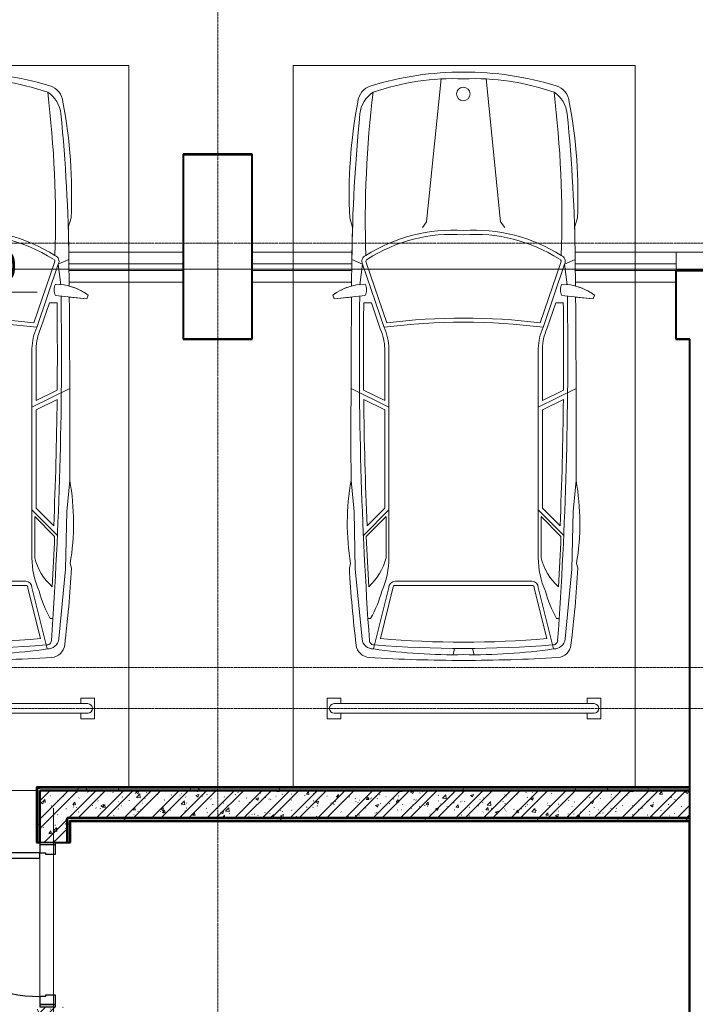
# Model space of a CAD drawing. Header units: millimetres. Extents: x 2030 to 93988, y -10431 to 40770.
# Tile 27 of 54: x 49757 to 54694, y 27537 to 34734. Entities that reach past the tile are written whole.
import ezdxf

# ---------------------------------------------------------------- set-up
doc = ezdxf.new("R2010")
doc.units = ezdxf.units.MM
doc.linetypes.add('ADSK_Линия сетки', pattern=[25, 20, -2.5, 0, -2.5])
doc.linetypes.add('Линия сетки', pattern=[25, 20, -2.5, 0, -2.5])
for name, color, linetype, lineweight in [('Двери', 7, 'Continuous', 18), ('Каркас несущий', 7, 'Continuous', 18), ('Каркас_Импост', 7, 'Continuous', 30), ('Марки обобщенной модели', 7, 'Continuous', 20), ('Монтажный зазор', 7, 'Continuous', 30), ('Обобщенные модели', 7, 'Continuous', 18), ('Оси', 7, 'Continuous', 9), ('Панель', 7, 'Continuous', 30), ('Парковка', 7, 'Continuous', 18), ('Перекрытия', 7, 'Continuous', 18), ('Стены разрез', 7, 'Continuous', 40), ('Стены штриховка', 7, 'Continuous', 40), ('Элементы узлов', 7, 'Continuous', 18)]:
    doc.layers.add(name, color=color, linetype=linetype, lineweight=lineweight)
doc.styles.add('Arial_3', font='arial.ttf', dxfattribs={"width": 0.85, "height": 200})
pattern_1 = [(50, (0, 0), (218.62117, -19.1268), [22.86, -251.46]), (355, (0, 0), (-42.29187, 229.2684), [18.288, -201.168]), (100.451, (18.22, -1.6), (176.33107, 210.13963), [19.428, -213.708]), (46.184, (0, 60.96), (325.29495, -50.45164), [34.29, -377.19]), (96.636, (27.1, 56.76), (284.883, 296.9127), [29.142, -320.562]), (351.184, (0, 60.96), (284.8858, 296.9107), [27.432, -301.752]), (21, (30.48, 45.72), (181.93753, -122.71832), [22.86, -251.46]), (326, (30.48, 45.72), (74.16223, 221.0262), [18.288, -201.168]), (71.451, (45.64, 35.5), (256.10035, 98.30526), [19.428, -213.708]), (37.5, (0, 0), (3.70639, 101.465895), [3.353, -195.377, 3.353, -200.863, -201.93]), (37.5, (0, 0), (3.70639, 101.465895), [-402.946, 3.353, -198.577]), (7.5, (0, 0), (80.18358, 120.21653), [3.353, -113.081, 3.353, -190.805, -76.962]), (7.5, (0, 0), (80.18358, 120.21653), [-310.591, 3.353, -73.609]), (327.5, (-67.97, 0), (162.708646, -6.87497), [3.353, -72.847, 3.353, -234.391, -315.468]), (327.5, (-67.97, 0), (162.708646, -6.87497), [-313.944, 3.353, -312.115]), (317.5, (-98.45, 0), (177.75468, 30.51183), [3.353, -95.707, 3.353, -154.534, -224.028]), (317.5, (-98.45, 0), (177.75468, 30.51183), [-256.946, 3.353, -220.675])]
pattern_2 = [(45, (0, 0), (-101.02788, 101.02788), []), (45, (67.35, 0), (-101.02788, 101.02788), [])]
pattern_3 = [(0, (0, 0), (406.4, 101.6), [33.528, -271.272, 33.528, -271.272, -1625.6]), (0, (0, 0), (406.4, 101.6), [-609.6, 33.528, -576.072, 33.528, -271.272, -711.2]), (0, (0, 0), (406.4, 101.6), [-1524, 33.528, -169.672, 33.528, -474.472]), (120, (152.4, 50.8), (-291.18818, 301.15272), [33.528, -271.272, 33.528, -271.272, -1625.6]), (120, (152.4, 50.8), (-291.18818, 301.15272), [-609.6, 33.528, -576.072, 33.528, -271.272, -711.2]), (120, (152.4, 50.8), (-291.18818, 301.15272), [-1524, 33.528, -169.672, 33.528, -474.472]), (240, (203.2, 254), (-115.21182, -402.75272), [33.528, -271.272, 33.528, -271.272, -1625.6]), (240, (203.2, 254), (-115.21182, -402.75272), [-609.6, 33.528, -576.072, 33.528, -271.272, -711.2]), (240, (203.2, 254), (-115.21182, -402.75272), [-1524, 33.528, -169.672, 33.528, -474.472])]

# ---------------------------------------------------------------- blocks, each defined once
blk = doc.blocks.new('101_Дверь_Однопольная - _ПЧ_Мет_1000х2000_ВРУ_ГРЩ_EIS60_Л-4454155-МКСС_LB01_-7_650__Кабельные конструкции под К4')
at = {"layer": 'Каркас_Импост', "color": 253, "true_color": 0xaaaaaa}
for p, q in [((-525, 100), (-585, 100)), ((-585, 100), (-585, -15)), ((-525, 60), (-525, 100)), ((585, 100), (525, 100)), ((525, 100), (525, 60)), ((585, -15), (585, 100)), ((-515, 60), (-525, 60)), ((-515, -15), (-515, 60)), ((525, 60), (515, 60)), ((515, 60), (515, -15)), ((-585, -15), (-515, -15)), ((515, -15), (585, -15))]:
    blk.add_line(p, q, dxfattribs=at)
at = {"layer": 'Монтажный зазор', "color": 253, "true_color": 0xaaaaaa}
for p, q in [((-585, 100), (-600, 100)), ((-600, 100), (-600, -15)), ((-585, -15), (-585, 100)), ((600, 100), (585, 100)), ((585, 100), (585, -15)), ((600, -15), (600, 100)), ((-600, -15), (-585, -15)), ((585, -15), (600, -15))]:
    blk.add_line(p, q, dxfattribs=at)
at = {"layer": 'Панель', "color": 253, "true_color": 0xaaaaaa}
for p, q in [((525, 1150), (485, 1150)), ((485, 1150), (485, 100)), ((525, 100), (525, 1150)), ((485, 100), (525, 100))]:
    blk.add_line(p, q, dxfattribs=at)
blk.add_arc((525, 100), 1050, 90, 180, dxfattribs=at)
blk = doc.blocks.new('ПР - _ПЧ_1200_200_Оп250-250_Шаг300_Арм16_Арм10-3250725-МКСС_LB01_-7_650__Кабельные конструкции под К4')
at = {"layer": 'Каркас несущий', "color": 21, "true_color": 0xffaaaa}
for p, q in [((-850, 0), (850, 0)), ((-850, 0), (-600, 0)), ((-515, 0), (515, 0)), ((600, 0), (850, 0))]:
    blk.add_line(p, q, dxfattribs=at)
blk = doc.blocks.new('CP_ДШ_Hanytex_TopJoint 24C_Половина - CP_ДШ_Hanytex_TopJoint 24C_Половина-3657771-МКСС_LB01_-7_650__Кабельные конструкции под К4')
at = {"layer": 'Обобщенные модели', "color": 253, "true_color": 0xaaaaaa}
for p, q in [((0, -25), (0, 110)), ((500, 110), (0, 110)), ((500, 110), (500, -25)), ((500, -25), (0, -25))]:
    blk.add_line(p, q, dxfattribs=at)
blk = doc.blocks.new('CP_ДШ_Hanytex_TopJoint 24C - CP_ДШ_Hanytex_TopJoint 24C-V22-МКСС_LB01_-7_650__Кабельные конструкции под К4')
at = {"layer": 'Обобщенные модели', "color": 253, "true_color": 0xaaaaaa}
for p, q in [((0, -110), (0, 110)), ((836.1, 110), (0, 110)), ((3100, 110), (2471.5, 110)), ((3100, 110), (3100, -110)), ((836.9, 25), (0, 25)), ((0, 25), (0, -25)), ((3100, 25), (2470.7, 25)), ((3100, -25), (3100, 25)), ((0, -25), (837.5, -25)), ((2470.2, -25), (3100, -25)), ((838.6, -110), (0, -110)), ((3100, -110), (2469.1, -110))]:
    blk.add_line(p, q, dxfattribs=at)
blk = doc.blocks.new('CP_ДШ_Hanytex_TopJoint 24C - CP_ДШ_Hanytex_TopJoint 24C-V23-МКСС_LB01_-7_650__Кабельные конструкции под К4')
at = {"layer": 'Обобщенные модели', "color": 253, "true_color": 0xaaaaaa}
for p, q in [((0, -110), (0, 110)), ((736.1, 110), (0, 110)), ((3100, 110), (2371.5, 110)), ((3100, 110), (3100, -110)), ((736.9, 25), (0, 25)), ((0, 25), (0, -25)), ((3100, 25), (2370.7, 25)), ((3100, -25), (3100, 25)), ((0, -25), (737.5, -25)), ((2370.2, -25), (3100, -25)), ((738.6, -110), (0, -110)), ((3100, -110), (2369.1, -110))]:
    blk.add_line(p, q, dxfattribs=at)
blk = doc.blocks.new('180_ДефШов_ОснЛиния_ - Покрытие_Дефшов_Угловой-3823751-МКСС_LB01_-7_650__Кабельные конструкции под К4')
at = {"layer": 'Обобщенные модели', "color": 253, "true_color": 0xaaaaaa}
blk.add_line((5155.5, 0), (62025.5, 0), dxfattribs=at)
blk = doc.blocks.new('199_Парковочные места 3 класса и МГН - Средний класс-5604842-МКСС_LB01_-7_650__Кабельные конструкции под К4')
at = {"layer": 'Парковка', "color": 253, "true_color": 0xaaaaaa}
for p, q in [((0, 5275), (0, 0)), ((2500, 0), (2500, 5275)), ((250, 4775), (350, 4775)), ((250, 4625), (250, 4775)), ((350, 4735), (350, 4775)), ((2150, 4735), (2150, 4775)), ((2150, 4775), (2250, 4775)), ((2250, 4625), (2250, 4775)), ((300, 4735), (2200, 4735)), ((250, 4625), (350, 4625)), ((300, 4665), (2200, 4665)), ((350, 4625), (350, 4665)), ((2150, 4625), (2150, 4665)), ((2150, 4625), (2250, 4625)), ((0, 0), (2500, 0))]:
    blk.add_line(p, q, dxfattribs=at)
for centre, start, end in [((300, 4700), 90, 270), ((2200, 4700), 270, 90)]:
    blk.add_arc(centre, 35, start, end, dxfattribs=at)
at = {"layer": 'Элементы узлов', "color": 253, "true_color": 0xaaaaaa}
for p, q in [((707.7, 3817), (596, 4265.1)), ((1188.1, 4261.3), (1176.6, 4307.4)), ((1319.5, 4261.3), (1331, 4307.4)), ((1799.9, 3817), (1911.6, 4265.1)), ((511.9, 4192.1), (462.6, 3681.8)), ((737.9, 3819.8), (645.9, 4188.9)), ((1769.7, 3819.8), (1861.7, 4188.9)), ((1995.8, 4192.1), (2045.1, 3681.8)), ((574.3, 4041.7), (555, 4041.7)), ((1933.4, 4041.7), (1952.6, 4041.7)), ((1253.8, 3800.9), (753.8, 3800.9)), ((1253.8, 3770.9), (753.8, 3770.9)), ((1253.8, 3800.9), (1753.8, 3800.9)), ((1253.8, 3770.9), (1753.8, 3770.9)), ((419.2, 3675.6), (428.5, 3641.5)), ((428.5, 3641.5), (419.2, 3675.6)), ((462.6, 3681.8), (453.3, 3259.9)), ((2045.1, 3681.8), (2054.4, 3259.9)), ((2088.5, 3675.6), (2079.2, 3641.5)), ((2088.5, 3675.6), (2079.2, 3641.5)), ((687.7, 3297.4), (687.7, 3598.1)), ((707.7, 2069.1), (707.7, 3598.1)), ((1800, 2069.1), (1799.9, 3598.1)), ((1819.9, 3297.4), (1819.9, 3598.1)), ((707.7, 3249.1), (521.7, 3435.1)), ((687.7, 3297.4), (542, 3443)), ((1799.9, 3249.1), (1986, 3435.1)), ((1819.9, 3297.4), (1965.6, 3443)), ((677.7, 3236.7), (548.7, 3365.7)), ((1830, 3236.7), (1959, 3365.7)), ((453.3, 3259.9), (431.6, 3033.4)), ((2054.4, 3259.9), (2076.1, 3033.4)), ((677.7, 2516.2), (677.7, 3236.7)), ((1830, 2516.2), (1830, 3236.7)), ((707.7, 2497.5), (431.5, 2362.6)), ((677.7, 2449.4), (523.4, 2374)), ((677.7, 2516.2), (524, 2441.1)), ((677.7, 2069.4), (677.7, 2449.4)), ((1800, 2497.5), (2076.1, 2362.6)), ((1830, 2516.2), (1983.6, 2441.1)), ((1830, 2069.4), (1830, 2449.4)), ((1830, 2449.4), (1984.3, 2374)), ((515.3, 1452.5), (672.7, 1914.3)), ((542.8, 1440), (693.3, 1881.5)), ((580.4, 1736.3), (644.8, 1925.3)), ((1964.9, 1440), (1814.4, 1881.5)), ((1992.3, 1452.5), (1834.9, 1914.3)), ((1927.3, 1736.3), (1862.8, 1925.3)), ((580.4, 1736.3), (524.7, 1736.3)), ((1927.3, 1736.3), (1982.9, 1736.3)), ((297.9, 1678.4), (307.5, 1706.8)), ((297.9, 1678.4), (307.5, 1706.8)), ((307.5, 1706.8), (535.8, 1682.8)), ((307.5, 1706.8), (435.2, 1693.4)), ((2200.1, 1706.8), (1971.9, 1682.8)), ((2072.4, 1693.4), (2200.1, 1706.8)), ((2209.8, 1678.4), (2200.1, 1706.8)), ((2200.1, 1706.8), (2209.8, 1678.4)), ((435.9, 1612.5), (437.8, 1418.4)), ((437.8, 1418.4), (435.9, 1612.5)), ((515.3, 1452.5), (496.7, 1604.6)), ((1992.3, 1452.5), (2010.9, 1604.6)), ((2071.8, 1612.5), (2069.9, 1418.4)), ((2071.8, 1612.5), (2069.9, 1418.4)), ((515.3, 1452.5), (437.8, 1418.4)), ((1992.3, 1452.5), (2069.9, 1418.4)), ((422.3, 1114.3), (442.5, 1185.5)), ((422.3, 1114.3), (442.5, 1185.5)), ((952.8, 1185.7), (983.8, 1142.3)), ((1554.8, 1185.7), (1523.8, 1142.3)), ((2085.4, 1114.3), (2065.2, 1185.5)), ((2065.2, 1185.5), (2085.4, 1114.3)), ((983.8, 1142.3), (1089.6, 98.7)), ((1523.8, 1142.3), (1418.1, 98.7))]:
    blk.add_line(p, q, dxfattribs=at)
blk.add_circle((1255.7, 208.4), 49.6, dxfattribs=at)
for centre, radius, start, end in [((571.1, 4224.2), 103.1, 93.64072, 173.11645), ((571.1, 4224.2), 103.1, 93.64072, 173.11645), ((1249.8, -6442.3), 10791.2, 89.97872, 93.64072), ((1249.8, -6442.3), 10791.2, 89.97872, 93.64072), ((1257.8, -6442.3), 10791.2, 86.35928, 90.02128), ((1257.8, -6442.3), 10791.2, 86.35928, 90.02128), ((1936.5, 4224.2), 103.1, 6.88355, 86.35928), ((1936.5, 4224.2), 103.1, 6.88355, 86.35928), ((592.6, 4184.1), 81.1, 87.57714, 174.30712), ((1185.4, 179.7), 4127.7, 89.05008, 98.20922), ((1253.8, -3792.2), 8053.7, 85.37189, 94.62811), ((1322.3, 179.7), 4127.7, 81.79078, 90.94992), ((1915.1, 4184.1), 81.1, 5.69288, 92.42286), ((9206.1, 3181.8), 8800.8, 173.11645, 176.78329), ((9206.1, 3181.8), 8800.8, 173.11645, 176.78329), ((29999.8, 2117.9), 29507.5, 175.94567, 180.83663), ((599.8, 4201.7), 33.8, 82.90499, 175.94567), ((1253.8, -2688.8), 6904.6, 84.9489, 95.0511), ((1907.8, 4201.7), 33.8, 4.05433, 97.09501), ((-27492.1, 2117.9), 29507.5, 359.16337, 4.05433), ((-6698.4, 3181.8), 8800.8, 3.21671, 6.88355), ((-6698.4, 3181.8), 8800.8, 3.21671, 6.88355), ((-103, 3648.4), 783.2, 14.41856, 30.14464), ((2610.7, 3648.4), 783.2, 149.85536, 165.58144), ((104.4, 3598.1), 603.3, 359.9999, 24.0001), ((753.8, 3817), 46.1, 180, 270), ((753.8, 3817), 16.1, 170.21272, 270), ((1753.8, 3817), 16.1, 270, 9.78728), ((1753.8, 3817), 46.1, 270, 360), ((2403.2, 3598.1), 603.3, 155.9999, 180.0001), ((29999.8, 2117.9), 29487.5, 176.7104, 177.42426), ((270, 3491.9), 431, 14.26033, 47.55829), ((2237.6, 3491.9), 431, 132.44171, 165.73967), ((-27492.1, 2117.9), 29487.5, 2.57574, 3.2896), ((2197.9, 3346.5), 1793.9, 170.53349, 190.05076), ((2197.9, 3346.5), 1793.9, 170.53349, 190.05076), ((309.7, 3346.5), 1793.9, 349.94924, 9.46651), ((309.7, 3346.5), 1793.9, 349.94924, 9.46651), ((29999.8, 2117.9), 29477.5, 177.57386, 179.37165), ((-27492.1, 2117.9), 29477.5, 0.62835, 2.42614), ((122294.8, 2693.9), 121863.7, 179.840376, 180.470422), ((122294.8, 2693.9), 121863.7, 179.840376, 180.470422), ((-119787.1, 2693.9), 121863.7, 359.529578, 0.159624), ((-119787.1, 2693.9), 121863.7, 359.529578, 0.159624), ((29999.8, 2117.9), 29477.5, 179.50208, 180.74176), ((-27492.1, 2117.9), 29477.5, 359.25824, 0.49792), ((308.1, 2077.9), 369.7, 335.61396, 358.68292), ((308.1, 2077.9), 399.7, 335.8269, 358.73332), ((2199.5, 2077.9), 399.7, 181.26668, 204.1731), ((2199.5, 2077.9), 369.7, 181.31708, 204.38604), ((1253.8, 6444.6), 4567.5, 262.69112, 277.30914), ((1253.8, 6444.6), 4597.5, 262.99667, 277.00359), ((545.7, 2019.9), 421.9, 234.03344, 268.65511), ((545.7, 2019.9), 421.9, 234.03344, 254.91982), ((444.1, 1640.4), 100.9, 335.18442, 24.81558), ((2063.5, 1640.4), 100.9, 155.18442, 204.81558), ((1962, 2019.9), 421.9, 271.34489, 305.96656), ((1962, 2019.9), 421.9, 285.08018, 305.96656), ((555, 1431.5), 44.9, 152.07654, 249.86273), ((555, 1431.5), 14.9, 145.34334, 249.86273), ((1952.7, 1431.5), 14.9, 280.82416, 34.65666), ((1952.7, 1431.5), 44.9, 290.13727, 27.92346), ((12318.1, 1542.7), 11881, 180.5997, 185.74132), ((12318.1, 1542.7), 11881, 180.5997, 181.72311), ((8357.7, 1141), 7822.1, 178.18053, 186.93909), ((1172.2, 2380), 1175.5, 237.43771, 273.98192), ((1172.2, 2380), 1145.5, 237.43771, 274.08639), ((1335.5, 2380), 1145.5, 265.91361, 302.76957), ((1335.5, 2380), 1175.5, 266.01808, 302.56229), ((-5850.1, 1141), 7822.1, 353.06091, 1.81947), ((-9810.4, 1542.7), 11881, 354.25868, 359.4003), ((-9810.4, 1542.7), 11881, 358.27689, 359.4003), ((3990.7, 937.1), 3572.9, 177.15703, 190.80498), ((3990.7, 937.1), 3572.9, 177.15703, 190.80498), ((-1483.1, 937.1), 3572.9, 349.19502, 2.84297), ((-1483.1, 937.1), 3572.9, 349.19502, 2.84297), ((710.3, 375.7), 214.7, 185.74132, 236.84435), ((1797.4, 375.7), 214.7, 303.15565, 354.25868), ((617.5, 279.1), 136.8, 184.93354, 253.12837), ((617.5, 279.1), 136.8, 184.93354, 253.12837), ((1890.2, 279.1), 136.8, 286.87163, 355.06646), ((1890.2, 279.1), 136.8, 286.87163, 355.06646), ((1253.8, 2377.4), 2329.4, 253.12837, 269.9999), ((1253.8, 2377.4), 2329.4, 253.12837, 269.9999), ((1178.2, 1868.5), 1772, 250.71315, 272.44644), ((1329.5, 1868.5), 1772, 267.55356, 289.28685), ((1253.8, 2377.4), 2329.4, 270.0001, 286.87163), ((1253.8, 2377.4), 2329.4, 270.0001, 286.87163)]:
    blk.add_arc(centre, radius, start, end, dxfattribs=at)
blk = doc.blocks.new('199_Парковочные места 3 класса и МГН - Средний класс-V42-МКСС_LB01_-7_650__Кабельные конструкции под К4')
at = {"layer": 'Парковка', "color": 253, "true_color": 0xaaaaaa}
for p, q in [((0, 5275), (0, 0)), ((2500, 5300), (675, 5300)), ((2500, 0), (2500, 5300)), ((250, 4775), (350, 4775)), ((250, 4625), (250, 4775)), ((350, 4735), (350, 4775)), ((2150, 4735), (2150, 4775)), ((2150, 4775), (2250, 4775)), ((2250, 4625), (2250, 4775)), ((300, 4735), (2200, 4735)), ((250, 4625), (350, 4625)), ((300, 4665), (2200, 4665)), ((350, 4625), (350, 4665)), ((2150, 4625), (2150, 4665)), ((2150, 4625), (2250, 4625)), ((0, 0), (2500, 0))]:
    blk.add_line(p, q, dxfattribs=at)
for centre, start, end in [((300, 4700), 90, 270), ((2200, 4700), 270, 90)]:
    blk.add_arc(centre, 35, start, end, dxfattribs=at)
at = {"layer": 'Элементы узлов', "color": 253, "true_color": 0xaaaaaa}
for p, q in [((707.7, 3817), (596, 4265.1)), ((1188.1, 4261.3), (1176.6, 4307.4)), ((1319.5, 4261.3), (1331, 4307.4)), ((1799.9, 3817), (1911.6, 4265.1)), ((511.9, 4192.1), (462.6, 3681.8)), ((737.9, 3819.8), (645.9, 4188.9)), ((1769.7, 3819.8), (1861.7, 4188.9)), ((1995.8, 4192.1), (2045.1, 3681.8)), ((574.3, 4041.7), (555, 4041.7)), ((1933.4, 4041.7), (1952.6, 4041.7)), ((1253.8, 3800.9), (753.8, 3800.9)), ((1253.8, 3770.9), (753.8, 3770.9)), ((1253.8, 3800.9), (1753.8, 3800.9)), ((1253.8, 3770.9), (1753.8, 3770.9)), ((419.2, 3675.6), (428.5, 3641.5)), ((428.5, 3641.5), (419.2, 3675.6)), ((462.6, 3681.8), (453.3, 3259.9)), ((2045.1, 3681.8), (2054.4, 3259.9)), ((2088.5, 3675.6), (2079.2, 3641.5)), ((2088.5, 3675.6), (2079.2, 3641.5)), ((687.7, 3297.4), (687.7, 3598.1)), ((707.7, 2069.1), (707.7, 3598.1)), ((1800, 2069.1), (1799.9, 3598.1)), ((1819.9, 3297.4), (1819.9, 3598.1)), ((707.7, 3249.1), (521.7, 3435.1)), ((687.7, 3297.4), (542, 3443)), ((1799.9, 3249.1), (1986, 3435.1)), ((1819.9, 3297.4), (1965.6, 3443)), ((677.7, 3236.7), (548.7, 3365.7)), ((1830, 3236.7), (1959, 3365.7)), ((453.3, 3259.9), (431.6, 3033.4)), ((2054.4, 3259.9), (2076.1, 3033.4)), ((677.7, 2516.2), (677.7, 3236.7)), ((1830, 2516.2), (1830, 3236.7)), ((707.7, 2497.5), (431.5, 2362.6)), ((677.7, 2449.4), (523.4, 2374)), ((677.7, 2516.2), (524, 2441.1)), ((677.7, 2069.4), (677.7, 2449.4)), ((1800, 2497.5), (2076.1, 2362.6)), ((1830, 2516.2), (1983.6, 2441.1)), ((1830, 2069.4), (1830, 2449.4)), ((1830, 2449.4), (1984.3, 2374)), ((515.3, 1452.5), (672.7, 1914.3)), ((542.8, 1440), (693.3, 1881.5)), ((580.4, 1736.3), (644.8, 1925.3)), ((1964.9, 1440), (1814.4, 1881.5)), ((1992.3, 1452.5), (1834.9, 1914.3)), ((1927.3, 1736.3), (1862.8, 1925.3)), ((580.4, 1736.3), (524.7, 1736.3)), ((1927.3, 1736.3), (1982.9, 1736.3)), ((297.9, 1678.4), (307.5, 1706.8)), ((297.9, 1678.4), (307.5, 1706.8)), ((307.5, 1706.8), (535.8, 1682.8)), ((307.5, 1706.8), (435.2, 1693.4)), ((2200.1, 1706.8), (1971.9, 1682.8)), ((2072.4, 1693.4), (2200.1, 1706.8)), ((2209.8, 1678.4), (2200.1, 1706.8)), ((2200.1, 1706.8), (2209.8, 1678.4)), ((435.9, 1612.5), (437.8, 1418.4)), ((437.8, 1418.4), (435.9, 1612.5)), ((515.3, 1452.5), (496.7, 1604.6)), ((1992.3, 1452.5), (2010.9, 1604.6)), ((2071.8, 1612.5), (2069.9, 1418.4)), ((2071.8, 1612.5), (2069.9, 1418.4)), ((515.3, 1452.5), (437.8, 1418.4)), ((1992.3, 1452.5), (2069.9, 1418.4)), ((422.3, 1114.3), (442.5, 1185.5)), ((422.3, 1114.3), (442.5, 1185.5)), ((952.8, 1185.7), (983.8, 1142.3)), ((1554.8, 1185.7), (1523.8, 1142.3)), ((2085.4, 1114.3), (2065.2, 1185.5)), ((2065.2, 1185.5), (2085.4, 1114.3)), ((983.8, 1142.3), (1089.6, 98.7)), ((1523.8, 1142.3), (1418.1, 98.7))]:
    blk.add_line(p, q, dxfattribs=at)
blk.add_circle((1255.7, 208.4), 49.6, dxfattribs=at)
for centre, radius, start, end in [((571.1, 4224.2), 103.1, 93.64072, 173.11645), ((571.1, 4224.2), 103.1, 93.64072, 173.11645), ((1249.8, -6442.3), 10791.2, 89.97872, 93.64072), ((1249.8, -6442.3), 10791.2, 89.97872, 93.64072), ((1257.8, -6442.3), 10791.2, 86.35928, 90.02128), ((1257.8, -6442.3), 10791.2, 86.35928, 90.02128), ((1936.5, 4224.2), 103.1, 6.88355, 86.35928), ((1936.5, 4224.2), 103.1, 6.88355, 86.35928), ((592.6, 4184.1), 81.1, 87.57714, 174.30712), ((1185.4, 179.7), 4127.7, 89.05008, 98.20922), ((1253.8, -3792.2), 8053.7, 85.37189, 94.62811), ((1322.3, 179.7), 4127.7, 81.79078, 90.94992), ((1915.1, 4184.1), 81.1, 5.69288, 92.42286), ((9206.1, 3181.8), 8800.8, 173.11645, 176.78329), ((9206.1, 3181.8), 8800.8, 173.11645, 176.78329), ((29999.8, 2117.9), 29507.5, 175.94567, 180.83663), ((599.8, 4201.7), 33.8, 82.90499, 175.94567), ((1253.8, -2688.8), 6904.6, 84.9489, 95.0511), ((1907.8, 4201.7), 33.8, 4.05433, 97.09501), ((-27492.1, 2117.9), 29507.5, 359.16337, 4.05433), ((-6698.4, 3181.8), 8800.8, 3.21671, 6.88355), ((-6698.4, 3181.8), 8800.8, 3.21671, 6.88355), ((-103, 3648.4), 783.2, 14.41856, 30.14464), ((2610.7, 3648.4), 783.2, 149.85536, 165.58144), ((104.4, 3598.1), 603.3, 359.9999, 24.0001), ((753.8, 3817), 46.1, 180, 270), ((753.8, 3817), 16.1, 170.21272, 270), ((1753.8, 3817), 16.1, 270, 9.78728), ((1753.8, 3817), 46.1, 270, 360), ((2403.2, 3598.1), 603.3, 155.9999, 180.0001), ((29999.8, 2117.9), 29487.5, 176.7104, 177.42426), ((270, 3491.9), 431, 14.26033, 47.55829), ((2237.6, 3491.9), 431, 132.44171, 165.73967), ((-27492.1, 2117.9), 29487.5, 2.57574, 3.2896), ((2197.9, 3346.5), 1793.9, 170.53349, 190.05076), ((2197.9, 3346.5), 1793.9, 170.53349, 190.05076), ((309.7, 3346.5), 1793.9, 349.94924, 9.46651), ((309.7, 3346.5), 1793.9, 349.94924, 9.46651), ((29999.8, 2117.9), 29477.5, 177.57386, 179.37165), ((-27492.1, 2117.9), 29477.5, 0.62835, 2.42614), ((122294.8, 2693.9), 121863.7, 179.840376, 180.470422), ((122294.8, 2693.9), 121863.7, 179.840376, 180.470422), ((-119787.1, 2693.9), 121863.7, 359.529578, 0.159624), ((-119787.1, 2693.9), 121863.7, 359.529578, 0.159624), ((29999.8, 2117.9), 29477.5, 179.50208, 180.74176), ((-27492.1, 2117.9), 29477.5, 359.25824, 0.49792), ((308.1, 2077.9), 369.7, 335.61396, 358.68292), ((308.1, 2077.9), 399.7, 335.8269, 358.73332), ((2199.5, 2077.9), 399.7, 181.26668, 204.1731), ((2199.5, 2077.9), 369.7, 181.31708, 204.38604), ((1253.8, 6444.6), 4567.5, 262.69112, 277.30914), ((1253.8, 6444.6), 4597.5, 262.99667, 277.00359), ((545.7, 2019.9), 421.9, 234.03344, 268.65511), ((545.7, 2019.9), 421.9, 234.03344, 254.91982), ((444.1, 1640.4), 100.9, 335.18442, 24.81558), ((2063.5, 1640.4), 100.9, 155.18442, 204.81558), ((1962, 2019.9), 421.9, 271.34489, 305.96656), ((1962, 2019.9), 421.9, 285.08018, 305.96656), ((555, 1431.5), 44.9, 152.07654, 249.86273), ((555, 1431.5), 14.9, 145.34334, 249.86273), ((1952.7, 1431.5), 14.9, 280.82416, 34.65666), ((1952.7, 1431.5), 44.9, 290.13727, 27.92346), ((12318.1, 1542.7), 11881, 180.5997, 185.74132), ((12318.1, 1542.7), 11881, 180.5997, 181.72311), ((8357.7, 1141), 7822.1, 178.18053, 186.93909), ((1172.2, 2380), 1175.5, 237.43771, 273.98192), ((1172.2, 2380), 1145.5, 237.43771, 274.08639), ((1335.5, 2380), 1145.5, 265.91361, 302.76957), ((1335.5, 2380), 1175.5, 266.01808, 302.56229), ((-5850.1, 1141), 7822.1, 353.06091, 1.81947), ((-9810.4, 1542.7), 11881, 354.25868, 359.4003), ((-9810.4, 1542.7), 11881, 358.27689, 359.4003), ((3990.7, 937.1), 3572.9, 177.15703, 190.80498), ((3990.7, 937.1), 3572.9, 177.15703, 190.80498), ((-1483.1, 937.1), 3572.9, 349.19502, 2.84297), ((-1483.1, 937.1), 3572.9, 349.19502, 2.84297), ((710.3, 375.7), 214.7, 185.74132, 236.84435), ((1797.4, 375.7), 214.7, 303.15565, 354.25868), ((617.5, 279.1), 136.8, 184.93354, 253.12837), ((617.5, 279.1), 136.8, 184.93354, 253.12837), ((1890.2, 279.1), 136.8, 286.87163, 355.06646), ((1890.2, 279.1), 136.8, 286.87163, 355.06646), ((1253.8, 2377.4), 2329.4, 253.12837, 269.9999), ((1253.8, 2377.4), 2329.4, 253.12837, 269.9999), ((1178.2, 1868.5), 1772, 250.71315, 272.44644), ((1329.5, 1868.5), 1772, 267.55356, 289.28685), ((1253.8, 2377.4), 2329.4, 270.0001, 286.87163), ((1253.8, 2377.4), 2329.4, 270.0001, 286.87163)]:
    blk.add_arc(centre, radius, start, end, dxfattribs=at)
blk = doc.blocks.new('135_SLK_GD_AR_rvt-1-МКСС_LB01_-7_650__Кабельные конструкции под К4')
at = {"layer": 'Стены разрез', "lineweight": 9, "true_color": 0xaaaaaa}
h = blk.add_hatch(dxfattribs=at)
h.set_pattern_fill('FP_4', color=253, style=0, pattern_type=2)
h.set_pattern_definition(pattern_3)
h.paths.add_polyline_path([(95850, 25852), (95850, 27520), (95830, 27520), (95830, 25852)])
h.paths.add_polyline_path([(95830, 28720), (95850, 28720), (95850, 29120), (95830, 29120)])
h = blk.add_hatch(dxfattribs=at)
h.set_pattern_fill('FP_4', color=253, style=0, pattern_type=2)
h.set_pattern_definition(pattern_3)
h.paths.add_polyline_path([(100598, 29100), (100598, 29120), (95850, 29120), (95850, 29100), (98277.4, 29100)])
h = blk.add_hatch(dxfattribs=at)
h.set_pattern_fill('FP_1', color=253, style=0, pattern_type=2)
h.set_pattern_definition(pattern_1)
h.paths.add_polyline_path([(95850, 25850), (96050, 25850), (96050, 27520), (95850, 27520), (95850, 26790.8)])
h.paths.add_polyline_path([(95850, 28720), (96050, 28720), (96050, 29100), (95850, 29100)])
h = blk.add_hatch(dxfattribs=at)
h.set_pattern_fill('FP_2', color=253, style=0, pattern_type=2)
h.set_pattern_definition(pattern_2)
h.paths.add_polyline_path([(95850, 25850), (96050, 25850), (96050, 27520), (95850, 27520), (95850, 26790.8)])
h.paths.add_polyline_path([(95850, 28720), (96050, 28720), (96050, 29100), (95850, 29100)])
h = blk.add_hatch(dxfattribs=at)
h.set_pattern_fill('FP_1', color=253, style=0, pattern_type=2)
h.set_pattern_definition(pattern_1)
h.paths.add_polyline_path([(96050, 28900), (100600, 28900), (100600, 29100), (96050, 29100)])
h = blk.add_hatch(dxfattribs=at)
h.set_pattern_fill('FP_2', color=253, style=0, pattern_type=2)
h.set_pattern_definition(pattern_2)
h.paths.add_polyline_path([(96050, 28900), (100600, 28900), (100600, 29100), (96050, 29100)])
h = blk.add_hatch(dxfattribs=at)
h.set_pattern_fill('FP_4', color=253, style=0, pattern_type=2)
h.set_pattern_definition(pattern_3)
h.paths.add_polyline_path([(96050, 28880), (100600, 28880), (100600, 28900), (96050, 28900)])
h = blk.add_hatch(dxfattribs=at)
h.set_pattern_fill('FP_4', color=253, style=0, pattern_type=2)
h.set_pattern_definition(pattern_3)
h.paths.add_polyline_path([(96070, 25850), (96070, 27520), (96050, 27520), (96050, 25850)])
h.paths.add_polyline_path([(96070, 28720), (96070, 28880), (96050, 28880), (96050, 28720)])
at = {"layer": 'Перекрытия', "color": 253, "true_color": 0xaaaaaa}
for p, q in [((96900, 33035), (96900, 33750)), ((96900, 33750), (97400, 33750)), ((97400, 33750), (97400, 33035)), ((96900, 32400), (96900, 32815)), ((97400, 32815), (97400, 32400)), ((100500, 32400), (100500, 32815)), ((97400, 32400), (96900, 32400)), ((100600, 32400), (100500, 32400)), ((100600, 29100), (100600, 32400)), ((95850, 27595), (95850, 28605)), ((95850, 28605), (95850, 27595))]:
    blk.add_line(p, q, dxfattribs=at)
at = {"layer": 'Стены разрез', "color": 253, "true_color": 0xaaaaaa}
for p, q in [((96900, 33752), (96898, 33752)), ((96898, 33752), (96898, 32398)), ((97402, 33752), (96900, 33752)), ((96900, 32400), (96900, 33750)), ((96900, 33750), (97400, 33750)), ((97400, 33750), (97400, 32400)), ((97402, 33750), (97402, 33752)), ((97402, 32398), (97402, 33750)), ((100500, 32902), (100498, 32902)), ((100498, 32902), (100498, 32398)), ((101002, 32902), (100500, 32902)), ((100500, 32400), (100500, 32900)), ((100500, 32900), (101000, 32900)), ((96898, 32398), (96900, 32398)), ((97400, 32400), (96900, 32400)), ((96900, 32398), (97400, 32398)), ((97400, 32398), (97402, 32398)), ((100498, 32398), (100500, 32398)), ((100598, 32400), (100500, 32400)), ((100500, 32398), (100598, 32398)), ((100600, 32400), (100598, 32400)), ((100598, 32398), (100598, 29125)), ((100600, 29125), (100600, 32400)), ((95830, 29125), (95825, 29125)), ((95825, 29125), (95825, 28720)), ((95850, 29125), (95830, 29125)), ((100598, 29125), (95850, 29125)), ((96050, 29100), (95850, 29100)), ((95850, 29100), (100598, 29100)), ((100600, 29100), (96050, 29100)), ((100598, 29100), (100600, 29100)), ((100600, 29100), (100600, 29125)), ((100600, 28900), (100600, 29100)), ((96050, 28875), (96050, 28900)), ((96050, 28900), (96050, 28880)), ((96075, 28875), (100595, 28875)), ((96075, 28720), (96075, 28875)), ((100595, 28875), (100595, 25855)), ((100600, 28875), (100600, 28900)), ((100600, 25855), (100600, 28875)), ((95825, 28720), (95850, 28720)), ((95965, 28720), (96050, 28720)), ((96050, 28720), (96075, 28720))]:
    blk.add_line(p, q, dxfattribs=at)
at = {"layer": 'Стены штриховка', "color": 253, "true_color": 0xaaaaaa}
for p, q in [((95830, 29120), (95830, 28720)), ((95830, 29120), (95850, 29120)), ((100598, 29120), (95850, 29120)), ((95850, 29100), (95850, 28720)), ((95850, 28720), (95850, 29100)), ((100598, 29125), (100598, 29120)), ((100598, 29120), (100598, 29100)), ((96050, 28900), (100600, 28900)), ((100600, 28900), (96050, 28900)), ((96050, 28880), (96050, 28875)), ((96050, 28720), (96050, 28875)), ((96050, 28875), (96050, 28720)), ((96070, 28880), (100600, 28880)), ((96070, 28875), (96070, 28880)), ((96070, 28720), (96070, 28875))]:
    blk.add_line(p, q, dxfattribs=at)
at = {"layer": 'Двери', "color": 253, "lineweight": 18, "true_color": 0xaaaaaa, "rotation": 89.99999999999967}
blk.add_blockref('101_Дверь_Однопольная - _ПЧ_Мет_1000х2000_ВРУ_ГРЩ_EIS60_Л-4454155-МКСС_LB01_-7_650__Кабельные конструкции под К4', (95950, 28120), dxfattribs=at)
at = {"layer": 'Каркас несущий', "color": 253, "lineweight": 18, "true_color": 0xaaaaaa, "rotation": 89.99999999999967}
blk.add_blockref('ПР - _ПЧ_1200_200_Оп250-250_Шаг300_Арм16_Арм10-3250725-МКСС_LB01_-7_650__Кабельные конструкции под К4', (95950, 28120), dxfattribs=at)
at = {"layer": 'Обобщенные модели', "color": 253, "lineweight": 18, "true_color": 0xaaaaaa, "rotation": 180}
for name, p in [('CP_ДШ_Hanytex_TopJoint 24C - CP_ДШ_Hanytex_TopJoint 24C-V22-МКСС_LB01_-7_650__Кабельные конструкции под К4', (96900, 32925)), ('CP_ДШ_Hanytex_TopJoint 24C - CP_ДШ_Hanytex_TopJoint 24C-V23-МКСС_LB01_-7_650__Кабельные конструкции под К4', (100500, 32925))]:
    blk.add_blockref(name, p, dxfattribs=at)
at = {"layer": 'Обобщенные модели', "color": 253, "lineweight": 18, "true_color": 0xaaaaaa}
for name, p in [('CP_ДШ_Hanytex_TopJoint 24C_Половина - CP_ДШ_Hanytex_TopJoint 24C_Половина-3657771-МКСС_LB01_-7_650__Кабельные конструкции под К4', (100500, 32925)), ('180_ДефШов_ОснЛиния_ - Покрытие_Дефшов_Угловой-3823751-МКСС_LB01_-7_650__Кабельные конструкции под К4', (75350, 32911.6))]:
    blk.add_blockref(name, p, dxfattribs=at)
at = {"layer": 'Парковка', "color": 253, "lineweight": 18, "true_color": 0xaaaaaa, "rotation": 180}
for name, p in [('199_Парковочные места 3 класса и МГН - Средний класс-V42-МКСС_LB01_-7_650__Кабельные конструкции под К4', (96500, 34400)), ('199_Парковочные места 3 класса и МГН - Средний класс-5604842-МКСС_LB01_-7_650__Кабельные конструкции под К4', (100200, 34400))]:
    blk.add_blockref(name, p, dxfattribs=at)
blk = doc.blocks.new('_СС_Марка Огнезащитного короба _обобщ_модель_ - Размер_Толщина_Огнестойкость _ ADSK_Отверстие_Отметка от этажа _полка 25_-1682968-МКСС_LB01_-7_650__Кабельные конструкции под К4')
at = {"layer": 'Марки обобщенной модели'}
blk.add_line((0, 0), (22, 0), dxfattribs=at)

msp = doc.modelspace()

# ---------------------------------------------------------------- linework, layer by layer
at = {"layer": 'Оси', "linetype": 'Линия сетки'}
msp.add_line((51204.054, 5195.282), (51204.054, 40769.908), dxfattribs=at)
at = {"layer": 'Оси', "linetype": 'ADSK_Линия сетки'}
for p, q in [((93987.74, 33100), (32000.435, 33100)), ((93987.74, 30000), (32000.435, 30000)), ((93987.74, 29700), (32000.435, 29700))]:
    msp.add_line(p, q, dxfattribs=at)

# ---------------------------------------------------------------- block references
at = {"lineweight": 5}
msp.add_blockref('135_SLK_GD_AR_rvt-1-МКСС_LB01_-7_650__Кабельные конструкции под К4', (-45945.946, 0), dxfattribs=at)
at = {"layer": 'Марки обобщенной модели', "xscale": 99.99999999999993, "yscale": 99.99999999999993, "zscale": 99.99999999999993}
msp.add_blockref('_СС_Марка Огнезащитного короба _обобщ_модель_ - Размер_Толщина_Огнестойкость _ ADSK_Отверстие_Отметка от этажа _полка 25_-1682968-МКСС_LB01_-7_650__Кабельные конструкции под К4', (47685.403, 32742.673), dxfattribs=at)

# ---------------------------------------------------------------- texts
at = {"layer": 'Марки обобщенной модели', "lineweight": 9, "insert": (47804.777, 33034.236), "char_height": 200, "width": 2391.83466, "attachment_point": 1, "style": 'Arial_3'}
msp.add_mtext('350x250/75/EI180', dxfattribs=at)

doc.saveas('drawing.dxf')
